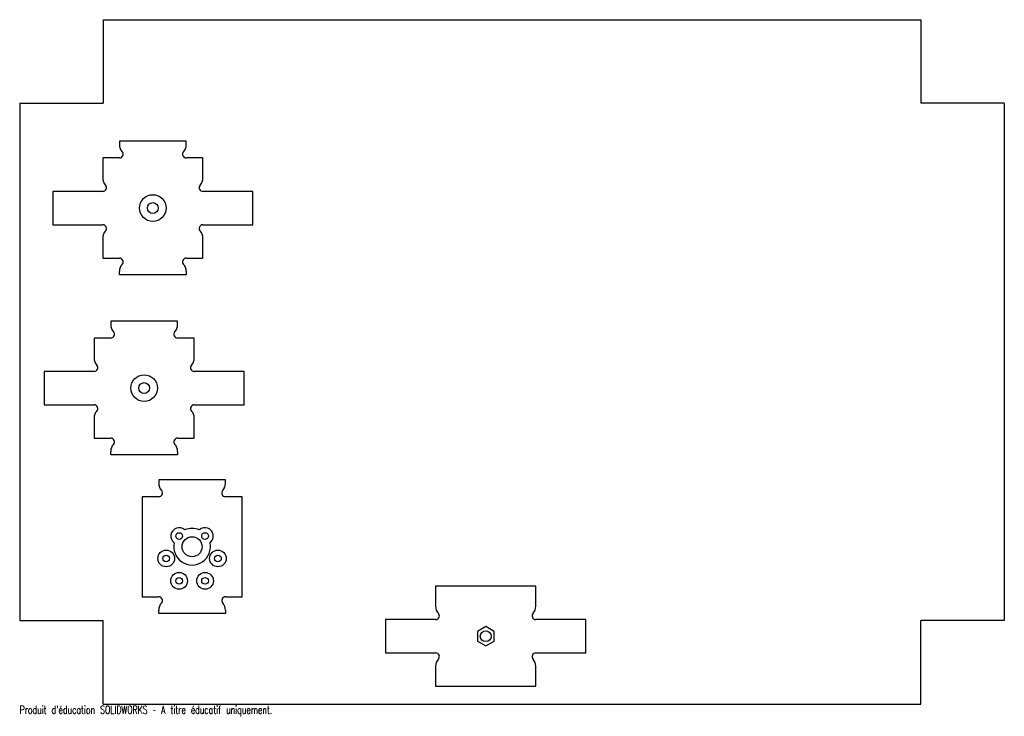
# Model space of a CAD drawing. Header units: millimetres. Extents: x 925 to 1515, y 1298 to 1715.
import ezdxf

# ---------------------------------------------------------------- set-up
doc = ezdxf.new("R2010")
doc.units = ezdxf.units.MM
doc.styles.add('SLDTEXTSTYLE0', font='TXT', dxfattribs={"width": 0.7, "bigfont": 'bigfont'})

msp = doc.modelspace()

# ---------------------------------------------------------------- linework, layer by layer
at = {"color": 7, "linetype": 'Continuous'}
for p, q in [((975.42, 1715.24), (1465.42, 1715.24)), ((975.42, 1715.24), (975.42, 1665.24)), ((1465.42, 1715.24), (1465.42, 1665.24)), ((925.42, 1665.24), (925.42, 1355.24)), ((925.42, 1665.24), (975.42, 1665.24)), ((1515.42, 1665.24), (1465.42, 1665.24)), ((1515.42, 1665.24), (1515.42, 1355.24)), ((925.42, 1355.24), (975.42, 1355.24)), ((975.42, 1305.24), (975.42, 1355.24)), ((1515.42, 1355.24), (1465.42, 1355.24)), ((1465.42, 1305.24), (1465.42, 1355.24)), ((975.42, 1305.24), (1465.42, 1305.24))]:
    msp.add_line(p, q, dxfattribs=at)
at = {"color": 7, "linetype": 'Continuous', "lineweight": 25}
for p, q in [((985.2, 1642.39), (985.2, 1640.39)), ((1025.2, 1642.39), (985.2, 1642.39)), ((1025.2, 1640.39), (1025.2, 1642.39)), ((975.2, 1632.39), (975.2, 1620.39)), ((985.2, 1632.39), (975.2, 1632.39)), ((1035.2, 1632.39), (1025.2, 1632.39)), ((1035.2, 1620.39), (1035.2, 1632.39)), ((975.2, 1612.39), (945.2, 1612.39)), ((945.2, 1612.39), (945.2, 1592.39)), ((1065.2, 1612.39), (1035.2, 1612.39)), ((1065.2, 1592.39), (1065.2, 1612.39)), ((945.2, 1592.39), (975.2, 1592.39)), ((1035.2, 1592.39), (1065.2, 1592.39)), ((975.2, 1584.39), (975.2, 1572.39)), ((1035.2, 1572.39), (1035.2, 1584.39)), ((975.2, 1572.39), (985.2, 1572.39)), ((1025.2, 1572.39), (1035.2, 1572.39)), ((985.2, 1562.39), (985.2, 1564.39)), ((1025.2, 1564.39), (1025.2, 1562.39)), ((1025.2, 1562.39), (985.2, 1562.39)), ((980, 1534.52), (980, 1532.52)), ((1020, 1534.52), (980, 1534.52)), ((1020, 1532.52), (1020, 1534.52)), ((970, 1524.52), (970, 1512.52)), ((980, 1524.52), (970, 1524.52)), ((1030, 1524.52), (1020, 1524.52)), ((1030, 1512.52), (1030, 1524.52)), ((940, 1504.52), (940, 1484.52)), ((970, 1504.52), (940, 1504.52)), ((1060, 1504.52), (1030, 1504.52)), ((1060, 1484.52), (1060, 1504.52)), ((940, 1484.52), (970, 1484.52)), ((1030, 1484.52), (1060, 1484.52)), ((970.01, 1476.52), (970.01, 1464.52)), ((1030, 1464.52), (1030, 1476.52)), ((970.01, 1464.52), (980, 1464.52)), ((1020, 1464.52), (1030, 1464.52)), ((980, 1454.52), (980, 1456.52)), ((1020, 1454.52), (980, 1454.52)), ((1020, 1456.52), (1020, 1454.52)), ((1008.73, 1439.46), (1008.73, 1437.46)), ((1048.73, 1439.46), (1008.73, 1439.46)), ((1048.73, 1437.46), (1048.73, 1439.46)), ((998.73, 1429.46), (998.73, 1369.46)), ((1008.73, 1429.46), (998.73, 1429.46)), ((1058.73, 1429.46), (1048.73, 1429.46)), ((1058.72, 1369.46), (1058.73, 1429.46)), ((1174.68, 1375.85), (1174.68, 1363.85)), ((1234.68, 1375.85), (1174.68, 1375.85)), ((1234.68, 1363.85), (1234.68, 1375.85)), ((998.73, 1369.46), (1008.73, 1369.46)), ((1048.73, 1369.46), (1058.72, 1369.46)), ((1008.73, 1359.46), (1008.73, 1361.46)), ((1048.73, 1359.46), (1008.73, 1359.46)), ((1048.73, 1361.46), (1048.73, 1359.46)), ((1144.68, 1355.85), (1144.68, 1335.85)), ((1174.68, 1355.85), (1144.68, 1355.85)), ((1204.68, 1351.62), (1199.68, 1348.74)), ((1209.68, 1348.74), (1204.68, 1351.62)), ((1264.68, 1355.85), (1234.68, 1355.85)), ((1264.68, 1335.85), (1264.68, 1355.85)), ((1199.68, 1348.74), (1199.68, 1342.96)), ((1209.68, 1342.96), (1209.68, 1348.74)), ((1199.68, 1342.96), (1204.68, 1340.07)), ((1204.68, 1340.07), (1209.68, 1342.96)), ((1144.68, 1335.85), (1174.68, 1335.85)), ((1234.68, 1335.85), (1264.68, 1335.85)), ((1174.68, 1327.85), (1174.68, 1315.85)), ((1234.68, 1315.85), (1234.68, 1327.85)), ((1174.68, 1315.85), (1234.68, 1315.85))]:
    msp.add_line(p, q, dxfattribs=at)
for centre, radius in [((1005.2, 1602.39), 8), ((1005.2, 1602.39), 3.25), ((1000, 1494.52), 8), ((1000, 1494.52), 3.25), ((1020.98, 1405.89), 2), ((1028.73, 1399.46), 6), ((1036.48, 1405.89), 2), ((1013.23, 1392.46), 5), ((1013.23, 1392.46), 2), ((1044.23, 1392.46), 5), ((1044.23, 1392.46), 2), ((1020.98, 1379.04), 5), ((1020.98, 1379.04), 2), ((1036.48, 1379.04), 5), ((1036.48, 1379.04), 2), ((1204.68, 1345.85), 3.25)]:
    msp.add_circle(centre, radius, dxfattribs=at)
for centre, radius, start, end in [((991.2, 1640.23), 6, 178.47986, 223.14125), ((1019.2, 1640.23), 6, 316.85875, 1.52014), ((985.2, 1634.61), 2.22, 270, 43.14125), ((1025.2, 1634.61), 2.22, 136.85875, 270), ((981.2, 1620.23), 6, 178.47986, 223.14922), ((1029.2, 1620.23), 6, 316.85078, 1.52014), ((975.2, 1614.61), 2.22, 270, 43.11972), ((1035.2, 1614.61), 2.22, 136.88028, 270), ((975.2, 1590.17), 2.22, 316.88028, 90), ((981.2, 1584.55), 6, 136.88028, 181.54167), ((1035.2, 1590.17), 2.22, 90, 223.11972), ((1029.2, 1584.55), 6, 358.45833, 43.11972), ((985.2, 1570.17), 2.22, 316.85875, 90), ((1025.2, 1570.17), 2.22, 90, 223.14125), ((991.2, 1564.55), 6, 136.85875, 181.52014), ((1019.2, 1564.55), 6, 358.47986, 43.14125), ((986, 1532.36), 6, 178.47986, 223.14125), ((980, 1526.74), 2.22, 270, 43.14125), ((1020, 1526.74), 2.22, 136.85875, 270), ((1014.01, 1532.36), 6, 316.85875, 1.52014), ((976, 1512.36), 6, 178.47986, 223.14922), ((1024.01, 1512.36), 6, 316.85078, 1.52014), ((970, 1506.74), 2.22, 270, 43.11972), ((1030, 1506.74), 2.22, 136.88028, 270), ((970, 1482.3), 2.22, 316.88028, 90), ((1030, 1482.3), 2.22, 90, 223.11972), ((976, 1476.68), 6, 136.88028, 181.54167), ((1024, 1476.68), 6, 358.45833, 43.11972), ((980, 1462.3), 2.22, 316.85875, 90), ((1020, 1462.3), 2.22, 90, 223.14125), ((986, 1456.68), 6, 136.85875, 181.52014), ((1014.01, 1456.68), 6, 358.47986, 43.14125), ((1014.72, 1437.31), 6, 178.47986, 223.14125), ((1042.73, 1437.31), 6, 316.85875, 1.52014), ((1008.73, 1431.68), 2.22, 270, 43.14125), ((1048.73, 1431.68), 2.22, 136.85875, 270), ((1020.98, 1405.89), 5, 47.3162, 233.37822), ((1028.73, 1399.46), 11, 66.64758, 113.35242), ((1036.48, 1405.89), 5, 306.62178, 132.6838), ((1028.73, 1399.46), 11, 167.34201, 12.65799), ((1008.73, 1367.24), 2.22, 316.85875, 90), ((1048.73, 1367.24), 2.22, 90, 223.14125), ((1014.72, 1361.62), 6, 136.85875, 181.52014), ((1042.73, 1361.62), 6, 358.47986, 43.14125), ((1180.68, 1363.69), 6, 178.47986, 223.14922), ((1228.68, 1363.69), 6, 316.85078, 1.52014), ((1174.68, 1358.07), 2.22, 270, 43.11972), ((1234.68, 1358.07), 2.22, 136.88028, 270), ((1174.68, 1333.63), 2.22, 316.88028, 90), ((1234.68, 1333.63), 2.22, 90, 223.11972), ((1180.68, 1328.01), 6, 136.88028, 181.54167), ((1228.68, 1328.01), 6, 358.45833, 43.11972)]:
    msp.add_arc(centre, radius, start, end, dxfattribs=at)

# ---------------------------------------------------------------- texts
at = {"color": 7, "linetype": 'Continuous', "insert": (925.42, 1304.22), "char_height": 4.8336, "attachment_point": 1, "style": 'SLDTEXTSTYLE0'}
msp.add_mtext("Produit d'éducation SOLIDWORKS – A titre éducatif uniquement.", dxfattribs=at)

doc.saveas('drawing.dxf')
